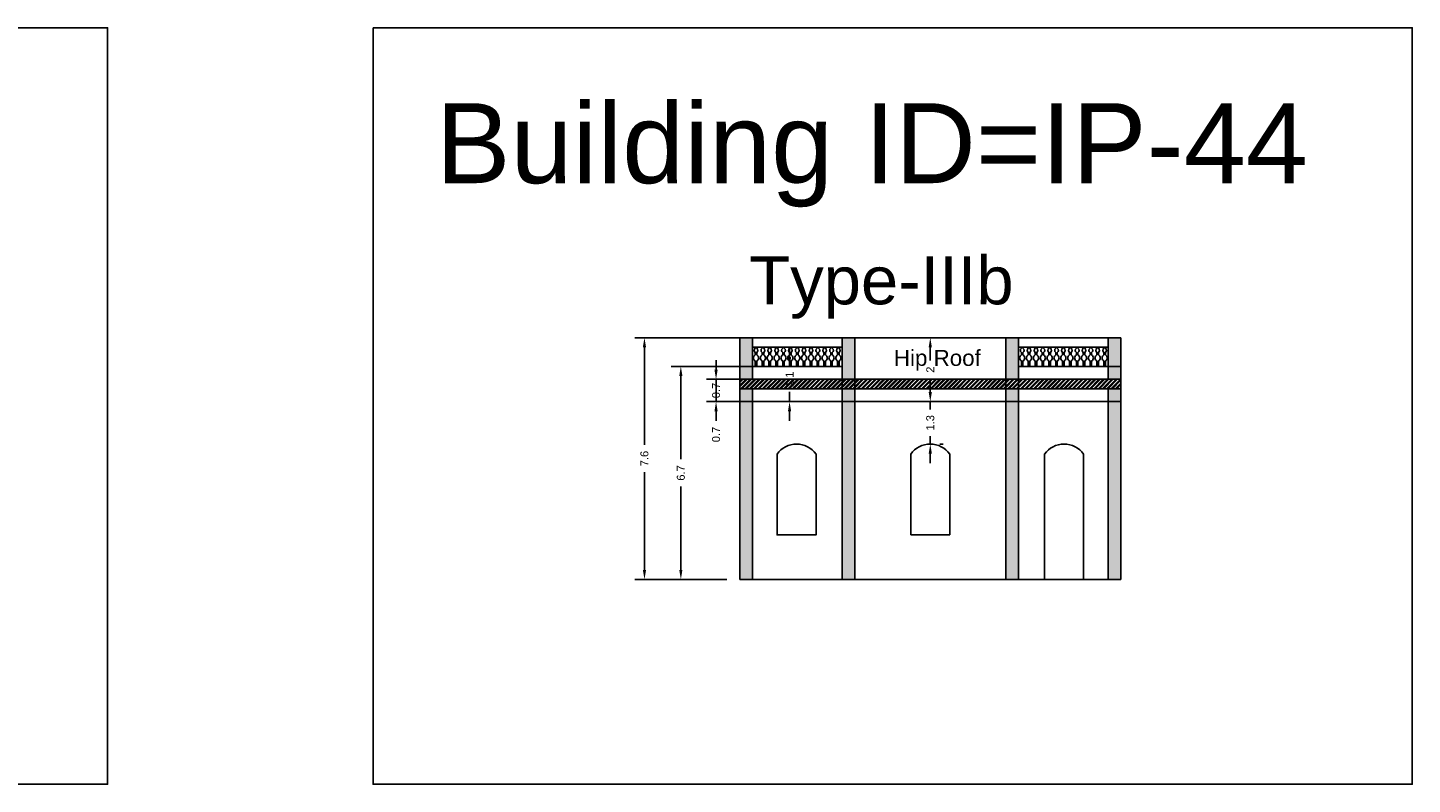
# Model space of a CAD drawing. Header units: metres. Extents: x 3416658 to 3417184, y -6712896 to -6712690.
# Tile 13 of 58: x 3416772 to 3416816, y -6712857 to -6712833. Entities that reach past the tile are written whole.
import ezdxf

# ---------------------------------------------------------------- set-up
doc = ezdxf.new("R2010")
doc.units = ezdxf.units.M
doc.linetypes.add('ACAD_ISO02W100', pattern=[15, 12, -3])
doc.layers.add('Dotted', color=7, linetype='ACAD_ISO02W100', plot=False)
doc.styles.get("Standard").update_dxf_attribs({"font": 'arial.ttf'})
doc.dimstyles.new('ISO-25', dxfattribs={"dimtxt": 0.25, "dimasz": 0.3, "dimexe": 0.3, "dimexo": 0.4, "dimgap": 0.2, "dimtad": 0, "dimdec": 1, "dimdsep": 46, "dimtxsty": 'Standard', "dimcen": 2.5, "dimadec": 0, "dimazin": 0, "dimtfac": 1, "dimtdec": 1, "dimtmove": 0, "dimatfit": 3, "dimfxl": 1, "dimarcsym": 0})

# ---------------------------------------------------------------- blocks, each defined once
blk = doc.blocks.new('*D384')
at = {"color": 0, "lineweight": -2, "transparency": 16777216}
for p, q in [((3416794.017, -6712843.684), (3416794.017, -6712843.384)), ((3416794.758, -6712843.984), (3416793.717, -6712843.984)), ((3416794.017, -6712843.984), (3416794.017, -6712844.684)), ((3416794.758, -6712844.684), (3416793.717, -6712844.684)), ((3416794.017, -6712844.984), (3416794.017, -6712845.284))]:
    blk.add_line(p, q, dxfattribs=at)
at = {"color": 0, "transparency": 16777216}
for points in [[(3416793.967, -6712843.684), (3416794.067, -6712843.684), (3416794.017, -6712843.984)], [(3416793.967, -6712844.984), (3416794.067, -6712844.984), (3416794.017, -6712844.684)]]:
    blk.add_solid(points, dxfattribs=at)
at = {"layer": 'Defpoints', "color": 0, "transparency": 16777216}
for p in [(3416795.158, -6712843.984), (3416794.017, -6712844.684), (3416795.158, -6712844.684)]:
    blk.add_point(p, dxfattribs=at)
at = {"color": 0, "transparency": 16777216, "insert": (3416794.017, -6712845.711), "char_height": 0.25, "attachment_point": 5, "rotation": 90}
blk.add_mtext('0.7', dxfattribs=at)
blk = doc.blocks.new('*D385')
at = {"color": 0, "lineweight": -2, "transparency": 16777216}
for p, q in [((3416794.017, -6712843.684), (3416794.017, -6712843.384)), ((3416794.358, -6712843.984), (3416793.717, -6712843.984)), ((3416794.017, -6712844.684), (3416794.017, -6712843.984)), ((3416794.358, -6712844.684), (3416793.717, -6712844.684)), ((3416794.017, -6712844.984), (3416794.017, -6712845.284))]:
    blk.add_line(p, q, dxfattribs=at)
at = {"color": 0, "transparency": 16777216}
for points in [[(3416793.967, -6712843.684), (3416794.067, -6712843.684), (3416794.017, -6712843.984)], [(3416793.967, -6712844.984), (3416794.067, -6712844.984), (3416794.017, -6712844.684)]]:
    blk.add_solid(points, dxfattribs=at)
at = {"layer": 'Defpoints', "color": 0, "transparency": 16777216}
for p in [(3416794.017, -6712843.984), (3416794.758, -6712843.984), (3416794.758, -6712844.684)]:
    blk.add_point(p, dxfattribs=at)
at = {"color": 0, "transparency": 16777216, "insert": (3416794.017, -6712844.334), "char_height": 0.25, "attachment_point": 5, "rotation": 90}
blk.add_mtext('0.7', dxfattribs=at)
blk = doc.blocks.new('*D386')
at = {"color": 0, "lineweight": -2, "transparency": 16777216}
for p, q in [((3416801.118, -6712842.684), (3416801.018, -6712842.684)), ((3416800.718, -6712842.984), (3416800.718, -6712843.401)), ((3416800.718, -6712844.384), (3416800.718, -6712843.967)), ((3416801.118, -6712844.684), (3416801.018, -6712844.684))]:
    blk.add_line(p, q, dxfattribs=at)
at = {"color": 0, "transparency": 16777216}
for points in [[(3416800.668, -6712842.984), (3416800.768, -6712842.984), (3416800.718, -6712842.684)], [(3416800.668, -6712844.384), (3416800.768, -6712844.384), (3416800.718, -6712844.684)]]:
    blk.add_solid(points, dxfattribs=at)
at = {"layer": 'Defpoints', "color": 0, "transparency": 16777216}
for p in [(3416800.718, -6712842.684), (3416800.718, -6712842.684), (3416800.718, -6712844.684)]:
    blk.add_point(p, dxfattribs=at)
at = {"color": 0, "transparency": 16777216, "insert": (3416800.718, -6712843.684), "char_height": 0.25, "attachment_point": 5, "rotation": 90}
blk.add_mtext('2', dxfattribs=at)
blk = doc.blocks.new('*D387')
at = {"color": 0, "lineweight": -2, "transparency": 16777216}
for p, q in [((3416796.316, -6712843.284), (3416796.316, -6712842.984)), ((3416796.316, -6712843.584), (3416796.316, -6712843.592)), ((3416796.668, -6712843.584), (3416796.616, -6712843.584)), ((3416796.316, -6712844.684), (3416796.316, -6712844.375)), ((3416796.316, -6712844.984), (3416796.316, -6712845.284)), ((3416796.668, -6712844.684), (3416796.616, -6712844.684))]:
    blk.add_line(p, q, dxfattribs=at)
at = {"color": 0, "transparency": 16777216}
for points in [[(3416796.266, -6712843.284), (3416796.366, -6712843.284), (3416796.316, -6712843.584)], [(3416796.266, -6712844.984), (3416796.366, -6712844.984), (3416796.316, -6712844.684)]]:
    blk.add_solid(points, dxfattribs=at)
at = {"layer": 'Defpoints', "color": 0, "transparency": 16777216}
for p in [(3416796.268, -6712843.584), (3416796.316, -6712843.584), (3416796.268, -6712844.684)]:
    blk.add_point(p, dxfattribs=at)
at = {"color": 0, "transparency": 16777216, "insert": (3416796.316, -6712843.984), "char_height": 0.25, "attachment_point": 5, "rotation": 90}
blk.add_mtext('1.1', dxfattribs=at)
blk = doc.blocks.new('*D389')
at = {"color": 0, "lineweight": -2, "transparency": 16777216}
for p, q in [((3416800.718, -6712844.384), (3416800.718, -6712844.084)), ((3416800.718, -6712844.684), (3416800.718, -6712844.931)), ((3416801.118, -6712844.684), (3416801.018, -6712844.684)), ((3416800.718, -6712846.009), (3416800.718, -6712845.762)), ((3416800.718, -6712846.309), (3416800.718, -6712846.609)), ((3416801.118, -6712846.009), (3416801.018, -6712846.009))]:
    blk.add_line(p, q, dxfattribs=at)
at = {"color": 0, "transparency": 16777216}
for points in [[(3416800.668, -6712844.384), (3416800.768, -6712844.384), (3416800.718, -6712844.684)], [(3416800.668, -6712846.309), (3416800.768, -6712846.309), (3416800.718, -6712846.009)]]:
    blk.add_solid(points, dxfattribs=at)
at = {"layer": 'Defpoints', "color": 0, "transparency": 16777216}
for p in [(3416800.718, -6712844.684), (3416800.718, -6712844.684), (3416800.718, -6712846.009)]:
    blk.add_point(p, dxfattribs=at)
at = {"color": 0, "transparency": 16777216, "insert": (3416800.718, -6712845.347), "char_height": 0.25, "attachment_point": 5, "rotation": 90}
blk.add_mtext('1.3', dxfattribs=at)
blk = doc.blocks.new('*D390')
at = {"color": 0, "lineweight": -2, "transparency": 16777216}
for p, q in [((3416794.842, -6712843.584), (3416792.615, -6712843.584)), ((3416792.915, -6712843.884), (3416792.915, -6712846.486)), ((3416792.915, -6712849.944), (3416792.915, -6712847.342)), ((3416794.358, -6712850.244), (3416792.615, -6712850.244))]:
    blk.add_line(p, q, dxfattribs=at)
at = {"color": 0, "transparency": 16777216}
for points in [[(3416792.865, -6712843.884), (3416792.965, -6712843.884), (3416792.915, -6712843.584)], [(3416792.865, -6712849.944), (3416792.965, -6712849.944), (3416792.915, -6712850.244)]]:
    blk.add_solid(points, dxfattribs=at)
at = {"layer": 'Defpoints', "color": 0, "transparency": 16777216}
for p in [(3416792.915, -6712843.584), (3416795.242, -6712843.584), (3416794.758, -6712850.244)]:
    blk.add_point(p, dxfattribs=at)
at = {"color": 0, "transparency": 16777216, "insert": (3416792.915, -6712846.914), "char_height": 0.25, "attachment_point": 5, "rotation": 90}
blk.add_mtext('6.7', dxfattribs=at)
blk = doc.blocks.new('*D391')
at = {"color": 0, "lineweight": -2, "transparency": 16777216}
for p, q in [((3416798.843, -6712842.684), (3416791.477, -6712842.684)), ((3416791.777, -6712842.984), (3416791.777, -6712846.037)), ((3416791.777, -6712849.944), (3416791.777, -6712846.89)), ((3416794.358, -6712850.244), (3416791.477, -6712850.244))]:
    blk.add_line(p, q, dxfattribs=at)
at = {"color": 0, "transparency": 16777216}
for points in [[(3416791.727, -6712842.984), (3416791.827, -6712842.984), (3416791.777, -6712842.684)], [(3416791.727, -6712849.944), (3416791.827, -6712849.944), (3416791.777, -6712850.244)]]:
    blk.add_solid(points, dxfattribs=at)
at = {"layer": 'Defpoints', "color": 0, "transparency": 16777216}
for p in [(3416791.777, -6712842.684), (3416799.243, -6712842.684), (3416794.758, -6712850.244)]:
    blk.add_point(p, dxfattribs=at)
at = {"color": 0, "transparency": 16777216, "insert": (3416791.777, -6712846.464), "char_height": 0.25, "attachment_point": 5, "rotation": 90}
blk.add_mtext('7.6', dxfattribs=at)

msp = doc.modelspace()

# ---------------------------------------------------------------- hatches: boundary and pattern name
h = msp.add_hatch(color=256)
h.dxf.hatch_style = 1
h.paths.add_polyline_path([(3416795.158, -6712844.684), (3416794.758, -6712844.684), (3416794.758, -6712850.244), (3416795.158, -6712850.244)])
h.paths.add_polyline_path([(3416795.158, -6712844.284), (3416794.758, -6712844.284), (3416794.758, -6712844.684), (3416795.158, -6712844.684)])
h.paths.add_polyline_path([(3416795.158, -6712842.684), (3416794.758, -6712842.684), (3416794.758, -6712843.984), (3416795.158, -6712843.984)])
h.paths.add_polyline_path([(3416798.358, -6712842.684), (3416797.958, -6712842.684), (3416797.958, -6712843.984), (3416798.358, -6712843.984)])
h.paths.add_polyline_path([(3416798.358, -6712844.284), (3416797.958, -6712844.284), (3416797.958, -6712844.684), (3416798.358, -6712844.684)])
h.paths.add_polyline_path([(3416798.358, -6712844.684), (3416797.958, -6712844.684), (3416797.958, -6712850.244), (3416798.358, -6712850.244)])
h.paths.add_polyline_path([(3416803.478, -6712844.684), (3416803.078, -6712844.684), (3416803.078, -6712850.244), (3416803.478, -6712850.244)])
h.paths.add_polyline_path([(3416803.478, -6712844.284), (3416803.078, -6712844.284), (3416803.078, -6712844.684), (3416803.478, -6712844.684)])
h.paths.add_polyline_path([(3416803.478, -6712842.684), (3416803.078, -6712842.684), (3416803.078, -6712843.984), (3416803.478, -6712843.984)])
h.paths.add_polyline_path([(3416806.678, -6712842.684), (3416806.278, -6712842.684), (3416806.278, -6712843.984), (3416806.678, -6712843.984)])
h.paths.add_polyline_path([(3416806.678, -6712844.684), (3416806.278, -6712844.684), (3416806.278, -6712850.244), (3416806.678, -6712850.244)])
h.paths.add_polyline_path([(3416806.678, -6712844.284), (3416806.278, -6712844.284), (3416806.278, -6712844.684), (3416806.678, -6712844.684)])
h = msp.add_hatch()
h.set_pattern_fill('ANSI32', color=256, scale=0.01)
h.set_pattern_definition([(45, (-8.82209, 26.99843), (-0.067351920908, 0.067351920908), []), (45, (-8.77719, 26.99843), (-0.067351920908, 0.067351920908), [])])
h.paths.add_polyline_path([(3416806.678, -6712843.984), (3416794.758, -6712843.984), (3416794.758, -6712844.284), (3416806.678, -6712844.284)])

# ---------------------------------------------------------------- linework, layer by layer
for p, q in [((3416800.11, -6712848.853), (3416800.11, -6712846.327)), ((3416801.327, -6712846.327), (3416801.327, -6712848.853)), ((3416801.327, -6712848.853), (3416800.11, -6712848.853)), ((3416804.293, -6712850.244), (3416805.511, -6712850.244))]:
    msp.add_line(p, q)
for points in [[(3416737.881, -6712832.992), (3416774.983, -6712832.992), (3416774.983, -6712856.648), (3416737.881, -6712856.648)], [(3416783.288, -6712832.992), (3416815.795, -6712832.992), (3416815.795, -6712856.648), (3416783.288, -6712856.648)], [(3416806.678, -6712844.684), (3416806.678, -6712843.584), (3416803.478, -6712843.584), (3416803.478, -6712842.684), (3416797.958, -6712842.684), (3416797.958, -6712843.584), (3416794.758, -6712843.584), (3416794.758, -6712844.684)]]:
    msp.add_lwpolyline(points, close=True)
for points in [[(3416794.758, -6712842.684), (3416806.678, -6712842.684)], [(3416794.758, -6712842.684), (3416794.758, -6712850.244)], [(3416795.158, -6712842.684), (3416795.158, -6712843.984)], [(3416797.958, -6712842.684), (3416797.958, -6712850.244)], [(3416798.358, -6712842.684), (3416798.358, -6712850.244)], [(3416803.078, -6712842.684), (3416803.078, -6712850.244)], [(3416803.478, -6712842.684), (3416803.478, -6712850.244)], [(3416806.278, -6712842.684), (3416806.278, -6712843.984)], [(3416806.678, -6712842.684), (3416806.678, -6712850.244)], [(3416795.158, -6712842.984), (3416797.958, -6712842.984)], [(3416803.478, -6712842.984), (3416806.278, -6712842.984)], [(3416795.158, -6712843.584), (3416797.958, -6712843.584)], [(3416803.478, -6712843.584), (3416806.278, -6712843.584)], [(3416794.758, -6712843.984), (3416806.678, -6712843.984)], [(3416794.758, -6712844.284), (3416806.678, -6712844.284)], [(3416795.158, -6712844.284), (3416795.158, -6712850.244)], [(3416806.278, -6712844.284), (3416806.278, -6712850.244)], [(3416794.758, -6712850.244), (3416806.678, -6712850.244)]]:
    msp.add_lwpolyline(points)
for points in [[(3416795.242, -6712843.584), (3416795.242, -6712843.411, -0.59952), (3416795.242, -6712843.224), (3416795.242, -6712843.15, -0.504557), (3416795.242, -6712843.015), (3416795.242, -6712842.984)], [(3416795.291, -6712842.984), (3416795.291, -6712843.015, -0.504557), (3416795.291, -6712843.15), (3416795.291, -6712843.224, -0.59952), (3416795.291, -6712843.411), (3416795.291, -6712843.584)], [(3416795.457, -6712843.584), (3416795.457, -6712843.411, -0.59952), (3416795.457, -6712843.224), (3416795.457, -6712843.15, -0.504557), (3416795.457, -6712843.015), (3416795.457, -6712842.984)], [(3416795.506, -6712842.984), (3416795.506, -6712843.015, -0.504557), (3416795.506, -6712843.15), (3416795.506, -6712843.224, -0.59952), (3416795.506, -6712843.411), (3416795.506, -6712843.584)], [(3416795.672, -6712843.584), (3416795.672, -6712843.411, -0.59952), (3416795.672, -6712843.224), (3416795.672, -6712843.15, -0.504557), (3416795.672, -6712843.015), (3416795.672, -6712842.984)], [(3416795.72, -6712842.984), (3416795.72, -6712843.015, -0.504557), (3416795.72, -6712843.15), (3416795.72, -6712843.224, -0.59952), (3416795.72, -6712843.411), (3416795.72, -6712843.584)], [(3416795.887, -6712843.584), (3416795.887, -6712843.411, -0.59952), (3416795.887, -6712843.224), (3416795.887, -6712843.15, -0.504557), (3416795.887, -6712843.015), (3416795.887, -6712842.984)], [(3416795.935, -6712842.984), (3416795.935, -6712843.015, -0.504557), (3416795.935, -6712843.15), (3416795.935, -6712843.224, -0.59952), (3416795.935, -6712843.411), (3416795.935, -6712843.584)], [(3416796.101, -6712843.584), (3416796.101, -6712843.411, -0.59952), (3416796.101, -6712843.224), (3416796.101, -6712843.15, -0.504557), (3416796.101, -6712843.015), (3416796.101, -6712842.984)], [(3416796.15, -6712842.984), (3416796.15, -6712843.015, -0.504557), (3416796.15, -6712843.15), (3416796.15, -6712843.224, -0.59952), (3416796.15, -6712843.411), (3416796.15, -6712843.584)], [(3416796.316, -6712843.584), (3416796.316, -6712843.411, -0.59952), (3416796.316, -6712843.224), (3416796.316, -6712843.15, -0.504557), (3416796.316, -6712843.015), (3416796.316, -6712842.984)], [(3416796.365, -6712842.984), (3416796.365, -6712843.015, -0.504557), (3416796.365, -6712843.15), (3416796.365, -6712843.224, -0.59952), (3416796.365, -6712843.411), (3416796.365, -6712843.584)], [(3416796.531, -6712843.584), (3416796.531, -6712843.411, -0.59952), (3416796.531, -6712843.224), (3416796.531, -6712843.15, -0.504557), (3416796.531, -6712843.015), (3416796.531, -6712842.984)], [(3416796.58, -6712842.984), (3416796.58, -6712843.015, -0.504557), (3416796.58, -6712843.15), (3416796.58, -6712843.224, -0.59952), (3416796.58, -6712843.411), (3416796.58, -6712843.584)], [(3416796.746, -6712843.584), (3416796.746, -6712843.411, -0.59952), (3416796.746, -6712843.224), (3416796.746, -6712843.15, -0.504557), (3416796.746, -6712843.015), (3416796.746, -6712842.984)], [(3416796.794, -6712842.984), (3416796.794, -6712843.015, -0.504557), (3416796.794, -6712843.15), (3416796.794, -6712843.224, -0.59952), (3416796.794, -6712843.411), (3416796.794, -6712843.584)], [(3416796.961, -6712843.584), (3416796.961, -6712843.411, -0.59952), (3416796.961, -6712843.224), (3416796.961, -6712843.15, -0.504557), (3416796.961, -6712843.015), (3416796.961, -6712842.984)], [(3416797.009, -6712842.984), (3416797.009, -6712843.015, -0.504557), (3416797.009, -6712843.15), (3416797.009, -6712843.224, -0.59952), (3416797.009, -6712843.411), (3416797.009, -6712843.584)], [(3416797.175, -6712843.584), (3416797.175, -6712843.411, -0.59952), (3416797.175, -6712843.224), (3416797.175, -6712843.15, -0.504557), (3416797.175, -6712843.015), (3416797.175, -6712842.984)], [(3416797.224, -6712842.984), (3416797.224, -6712843.015, -0.504557), (3416797.224, -6712843.15), (3416797.224, -6712843.224, -0.59952), (3416797.224, -6712843.411), (3416797.224, -6712843.584)], [(3416797.39, -6712843.584), (3416797.39, -6712843.411, -0.59952), (3416797.39, -6712843.224), (3416797.39, -6712843.15, -0.504557), (3416797.39, -6712843.015), (3416797.39, -6712842.984)], [(3416797.439, -6712842.984), (3416797.439, -6712843.015, -0.504557), (3416797.439, -6712843.15), (3416797.439, -6712843.224, -0.59952), (3416797.439, -6712843.411), (3416797.439, -6712843.584)], [(3416797.605, -6712843.584), (3416797.605, -6712843.411, -0.59952), (3416797.605, -6712843.224), (3416797.605, -6712843.15, -0.504557), (3416797.605, -6712843.015), (3416797.605, -6712842.984)], [(3416797.653, -6712842.984), (3416797.653, -6712843.015, -0.504557), (3416797.653, -6712843.15), (3416797.653, -6712843.224, -0.59952), (3416797.653, -6712843.411), (3416797.653, -6712843.584)], [(3416797.82, -6712843.584), (3416797.82, -6712843.411, -0.59952), (3416797.82, -6712843.224), (3416797.82, -6712843.15, -0.504557), (3416797.82, -6712843.015), (3416797.82, -6712842.984)], [(3416797.868, -6712842.984), (3416797.868, -6712843.015, -0.504557), (3416797.868, -6712843.15), (3416797.868, -6712843.224, -0.59952), (3416797.868, -6712843.411), (3416797.868, -6712843.584)], [(3416803.569, -6712842.984), (3416803.569, -6712843.015, 0.504557), (3416803.569, -6712843.15), (3416803.569, -6712843.224, 0.59952), (3416803.569, -6712843.411), (3416803.569, -6712843.584)], [(3416803.617, -6712843.584), (3416803.617, -6712843.411, 0.59952), (3416803.617, -6712843.224), (3416803.617, -6712843.15, 0.504557), (3416803.617, -6712843.015), (3416803.617, -6712842.984)], [(3416803.783, -6712842.984), (3416803.783, -6712843.015, 0.504557), (3416803.783, -6712843.15), (3416803.783, -6712843.224, 0.59952), (3416803.783, -6712843.411), (3416803.783, -6712843.584)], [(3416803.832, -6712843.584), (3416803.832, -6712843.411, 0.59952), (3416803.832, -6712843.224), (3416803.832, -6712843.15, 0.504557), (3416803.832, -6712843.015), (3416803.832, -6712842.984)], [(3416803.998, -6712842.984), (3416803.998, -6712843.015, 0.504557), (3416803.998, -6712843.15), (3416803.998, -6712843.224, 0.59952), (3416803.998, -6712843.411), (3416803.998, -6712843.584)], [(3416804.047, -6712843.584), (3416804.047, -6712843.411, 0.59952), (3416804.047, -6712843.224), (3416804.047, -6712843.15, 0.504557), (3416804.047, -6712843.015), (3416804.047, -6712842.984)], [(3416804.213, -6712842.984), (3416804.213, -6712843.015, 0.504557), (3416804.213, -6712843.15), (3416804.213, -6712843.224, 0.59952), (3416804.213, -6712843.411), (3416804.213, -6712843.584)], [(3416804.262, -6712843.584), (3416804.262, -6712843.411, 0.59952), (3416804.262, -6712843.224), (3416804.262, -6712843.15, 0.504557), (3416804.262, -6712843.015), (3416804.262, -6712842.984)], [(3416804.428, -6712842.984), (3416804.428, -6712843.015, 0.504557), (3416804.428, -6712843.15), (3416804.428, -6712843.224, 0.59952), (3416804.428, -6712843.411), (3416804.428, -6712843.584)], [(3416804.476, -6712843.584), (3416804.476, -6712843.411, 0.59952), (3416804.476, -6712843.224), (3416804.476, -6712843.15, 0.504557), (3416804.476, -6712843.015), (3416804.476, -6712842.984)], [(3416804.643, -6712842.984), (3416804.643, -6712843.015, 0.504557), (3416804.643, -6712843.15), (3416804.643, -6712843.224, 0.59952), (3416804.643, -6712843.411), (3416804.643, -6712843.584)], [(3416804.691, -6712843.584), (3416804.691, -6712843.411, 0.59952), (3416804.691, -6712843.224), (3416804.691, -6712843.15, 0.504557), (3416804.691, -6712843.015), (3416804.691, -6712842.984)], [(3416804.857, -6712842.984), (3416804.857, -6712843.015, 0.504557), (3416804.857, -6712843.15), (3416804.857, -6712843.224, 0.59952), (3416804.857, -6712843.411), (3416804.857, -6712843.584)], [(3416804.906, -6712843.584), (3416804.906, -6712843.411, 0.59952), (3416804.906, -6712843.224), (3416804.906, -6712843.15, 0.504557), (3416804.906, -6712843.015), (3416804.906, -6712842.984)], [(3416805.072, -6712842.984), (3416805.072, -6712843.015, 0.504557), (3416805.072, -6712843.15), (3416805.072, -6712843.224, 0.59952), (3416805.072, -6712843.411), (3416805.072, -6712843.584)], [(3416805.121, -6712843.584), (3416805.121, -6712843.411, 0.59952), (3416805.121, -6712843.224), (3416805.121, -6712843.15, 0.504557), (3416805.121, -6712843.015), (3416805.121, -6712842.984)], [(3416805.287, -6712842.984), (3416805.287, -6712843.015, 0.504557), (3416805.287, -6712843.15), (3416805.287, -6712843.224, 0.59952), (3416805.287, -6712843.411), (3416805.287, -6712843.584)], [(3416805.336, -6712843.584), (3416805.336, -6712843.411, 0.59952), (3416805.336, -6712843.224), (3416805.336, -6712843.15, 0.504557), (3416805.336, -6712843.015), (3416805.336, -6712842.984)], [(3416805.502, -6712842.984), (3416805.502, -6712843.015, 0.504557), (3416805.502, -6712843.15), (3416805.502, -6712843.224, 0.59952), (3416805.502, -6712843.411), (3416805.502, -6712843.584)], [(3416805.55, -6712843.584), (3416805.55, -6712843.411, 0.59952), (3416805.55, -6712843.224), (3416805.55, -6712843.15, 0.504557), (3416805.55, -6712843.015), (3416805.55, -6712842.984)], [(3416805.716, -6712842.984), (3416805.716, -6712843.015, 0.504557), (3416805.716, -6712843.15), (3416805.716, -6712843.224, 0.59952), (3416805.716, -6712843.411), (3416805.716, -6712843.584)], [(3416805.765, -6712843.584), (3416805.765, -6712843.411, 0.59952), (3416805.765, -6712843.224), (3416805.765, -6712843.15, 0.504557), (3416805.765, -6712843.015), (3416805.765, -6712842.984)], [(3416805.931, -6712842.984), (3416805.931, -6712843.015, 0.504557), (3416805.931, -6712843.15), (3416805.931, -6712843.224, 0.59952), (3416805.931, -6712843.411), (3416805.931, -6712843.584)], [(3416805.98, -6712843.584), (3416805.98, -6712843.411, 0.59952), (3416805.98, -6712843.224), (3416805.98, -6712843.15, 0.504557), (3416805.98, -6712843.015), (3416805.98, -6712842.984)], [(3416806.146, -6712842.984), (3416806.146, -6712843.015, 0.504557), (3416806.146, -6712843.15), (3416806.146, -6712843.224, 0.59952), (3416806.146, -6712843.411), (3416806.146, -6712843.584)], [(3416806.195, -6712843.584), (3416806.195, -6712843.411, 0.59952), (3416806.195, -6712843.224), (3416806.195, -6712843.15, 0.504557), (3416806.195, -6712843.015), (3416806.195, -6712842.984)], [(3416797.144, -6712846.327, 0.522345), (3416795.926, -6712846.327), (3416795.926, -6712848.853), (3416797.144, -6712848.853), (3416797.144, -6712846.327)], [(3416804.293, -6712846.327), (3416804.293, -6712850.244), (3416805.511, -6712850.244), (3416805.511, -6712846.327, 0.522345), (3416804.293, -6712846.327)]]:
    msp.add_lwpolyline(points, format="xyb")
msp.add_arc((3416800.718, -6712846.751), 0.742, 34.8398, 145.1602)
at = {"layer": 'Dotted', "ltscale": 0.02}
msp.add_lwpolyline([(3416794.758, -6712844.684), (3416806.678, -6712844.684)], dxfattribs=at)

# ---------------------------------------------------------------- texts
at = {"attachment_point": 1}
for s, heights, insert, char_height in [('Building ID=IP-44', [0.517], (3416785.256, -6712835.353), 2.5), ('Type-IIIb  ', [0.517], (3416795.056, -6712840.141), 1.5), ('Hip Roof', [0], (3416799.58, -6712843.066), 0.5)]:
    msp.add_mtext_dynamic_manual_height_columns(s, width=67.86454, gutter_width=12.5, heights=heights, dxfattribs=dict(at, insert=insert, char_height=char_height))

# ---------------------------------------------------------------- dimensions: what is measured, and where the dimension line sits
for base, p1, p2, picture, middle in [((3416791.777, -6712842.684), (3416794.758, -6712850.244), (3416799.243, -6712842.684), '*D391', (3416791.777, -6712846.464)), ((3416800.718, -6712842.684), (3416800.718, -6712844.684), (3416800.718, -6712842.684), '*D386', (3416800.718, -6712843.684)), ((3416792.915, -6712843.584), (3416794.758, -6712850.244), (3416795.242, -6712843.584), '*D390', (3416792.915, -6712846.914)), ((3416794.017, -6712844.684), (3416795.158, -6712843.984), (3416795.158, -6712844.684), '*D384', (3416794.017, -6712845.711))]:
    dim = msp.add_linear_dim(base=base, p1=p1, p2=p2, angle=90, dimstyle='ISO-25')
    dim.commit()
    dim.dimension.update_dxf_attribs({"geometry": picture, "text_midpoint": middle})
for base, p1, p2, picture, middle in [((3416796.316, -6712843.584), (3416796.268, -6712844.684), (3416796.268, -6712843.584), '*D387', (3416796.316, -6712843.984)), ((3416794.017, -6712843.984), (3416794.758, -6712844.684), (3416794.758, -6712843.984), '*D385', (3416794.017, -6712844.334)), ((3416800.718, -6712844.684), (3416800.718, -6712846.009), (3416800.718, -6712844.684), '*D389', (3416800.718, -6712845.347))]:
    dim = msp.add_linear_dim(base=base, p1=p1, p2=p2, angle=90, dimstyle='ISO-25')
    dim.commit()
    dim.dimension.update_dxf_attribs({"geometry": picture, "text_midpoint": middle, "dimtype": 160})

doc.saveas('drawing.dxf')
